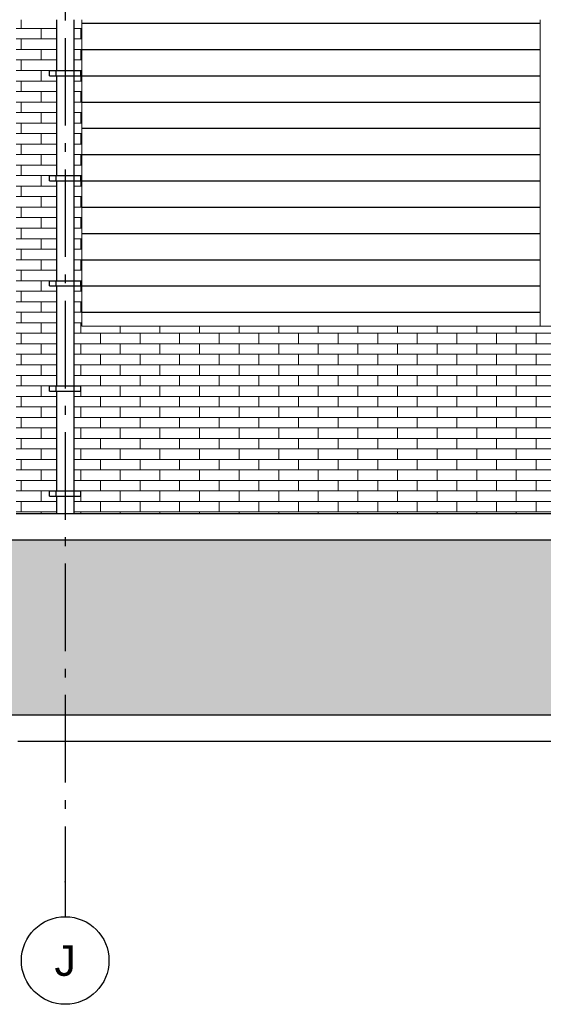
# Model space of a CAD drawing. Header units: millimetres. Extents: x -48769 to 5557, y 850 to 13065.
# Tile 43 of 56: x -15277 to -12286, y 850 to 6470. Entities that reach past the tile are written whole.
import ezdxf
from ezdxf.enums import TextEntityAlignment as Align

# ---------------------------------------------------------------- set-up
doc = ezdxf.new("R2010")
doc.units = ezdxf.units.MM
doc.header["$LTSCALE"] = 0.5
doc.header["$MEASUREMENT"] = 0
doc.linetypes.add('Akselinje', pattern=[1500, 1000, -200, 100, -200])
doc.linetypes.add('PLINE', pattern=[0])
for name, color, linetype in [('216- Direkte fundamentering', 7, 'Continuous'), ('232- Ikke-bærende yttervegger', 7, 'Continuous'), ('235- Utvendig kledning og overflate (Skravur)(Nye konstruksjoner)', 7, 'Continuous'), ('265- Gesimser_ takrenner og nedløp(Nye konstruksjoner)', 7, 'Continuous'), ('71-- Bearbeidet terreng', 7, 'Continuous'), ('71-- Bearbeidet terreng (Skravur)', 7, 'Continuous'), ('82-- Modullinjer', 7, 'Continuous')]:
    doc.layers.add(name, color=color, linetype=linetype)
doc.layers.add('235- Utvendig kledning og overflate', color=7, linetype='Continuous', lineweight=0)
doc.layers.add('235- Utvendig kledning og overflate(Nye konstruksjoner)', color=7, linetype='Continuous', lineweight=0)
doc.styles.add('GENERATED_STYLE_1', font='arial.ttf')

# ---------------------------------------------------------------- blocks, each defined once
blk = doc.blocks.new('*X21')
at = {"layer": '235- Utvendig kledning og overflate', "linetype": 'PLINE'}
for p, q in [((-15267.8, 6420), (-15267.8, 6470)), ((-15296.9, 6420), (-15154.7, 6420)), ((-15154.7, 6420), (-15066.9, 6420)), ((-15154.7, 6360), (-15154.7, 6420)), ((-15154.7, 6360), (-15154.7, 6420)), ((-15154.7, 6360), (-15296.9, 6360)), ((-15267.8, 6300), (-15267.8, 6360)), ((-15066.9, 6360), (-15154.7, 6360)), ((-15296.9, 6300), (-15154.7, 6300)), ((-15154.7, 6300), (-15066.9, 6300)), ((-15154.7, 6240), (-15154.7, 6300)), ((-15154.7, 6240), (-15154.7, 6300)), ((-15154.7, 6240), (-15296.9, 6240)), ((-15267.8, 6180), (-15267.8, 6240)), ((-15066.9, 6240), (-15154.7, 6240)), ((-15296.9, 6180), (-15154.7, 6180)), ((-15154.7, 6180), (-15106.9, 6180)), ((-15154.7, 6120), (-15154.7, 6180)), ((-15154.7, 6120), (-15154.7, 6180)), ((-15154.7, 6120), (-15296.9, 6120)), ((-15267.8, 6060), (-15267.8, 6120)), ((-15066.9, 6120), (-15154.7, 6120)), ((-15296.9, 6060), (-15154.7, 6060)), ((-15154.7, 6060), (-15066.9, 6060)), ((-15154.7, 6000), (-15154.7, 6060)), ((-15154.7, 6000), (-15154.7, 6060)), ((-15154.7, 6000), (-15296.9, 6000)), ((-15267.8, 5940), (-15267.8, 6000)), ((-15066.9, 6000), (-15154.7, 6000)), ((-15296.9, 5940), (-15154.7, 5940)), ((-15154.7, 5940), (-15066.9, 5940)), ((-15154.7, 5880), (-15154.7, 5940)), ((-15154.7, 5880), (-15154.7, 5940)), ((-15154.7, 5880), (-15296.9, 5880)), ((-15267.8, 5820), (-15267.8, 5880)), ((-15066.9, 5880), (-15154.7, 5880)), ((-15296.9, 5820), (-15154.7, 5820)), ((-15154.7, 5820), (-15066.9, 5820)), ((-15154.7, 5760), (-15154.7, 5820)), ((-15154.7, 5760), (-15154.7, 5820)), ((-15154.7, 5760), (-15296.9, 5760)), ((-15267.8, 5700), (-15267.8, 5760)), ((-15066.9, 5760), (-15154.7, 5760)), ((-15296.9, 5700), (-15154.7, 5700)), ((-15154.7, 5700), (-15066.9, 5700)), ((-15154.7, 5640), (-15154.7, 5700)), ((-15154.7, 5640), (-15154.7, 5700)), ((-15154.7, 5640), (-15296.9, 5640)), ((-15267.8, 5580), (-15267.8, 5640)), ((-15066.9, 5640), (-15154.7, 5640)), ((-15296.9, 5580), (-15154.7, 5580)), ((-15154.7, 5580), (-15106.9, 5580)), ((-15154.7, 5520), (-15154.7, 5580)), ((-15154.7, 5520), (-15154.7, 5580)), ((-15154.7, 5520), (-15296.9, 5520)), ((-15267.8, 5460), (-15267.8, 5520)), ((-15066.9, 5520), (-15154.7, 5520)), ((-15296.9, 5460), (-15154.7, 5460)), ((-15154.7, 5460), (-15066.9, 5460)), ((-15154.7, 5400), (-15154.7, 5460)), ((-15154.7, 5400), (-15154.7, 5460)), ((-15154.7, 5400), (-15296.9, 5400)), ((-15267.8, 5340), (-15267.8, 5400)), ((-15066.9, 5400), (-15154.7, 5400)), ((-15296.9, 5340), (-15154.7, 5340)), ((-15154.7, 5340), (-15066.9, 5340)), ((-15154.7, 5280), (-15154.7, 5340)), ((-15154.7, 5280), (-15154.7, 5340)), ((-15154.7, 5280), (-15296.9, 5280)), ((-15267.8, 5220), (-15267.8, 5280)), ((-15066.9, 5280), (-15154.7, 5280)), ((-15296.9, 5220), (-15154.7, 5220)), ((-15154.7, 5220), (-15066.9, 5220)), ((-15154.7, 5160), (-15154.7, 5220)), ((-15154.7, 5160), (-15154.7, 5220)), ((-15154.7, 5160), (-15296.9, 5160)), ((-15267.8, 5100), (-15267.8, 5160)), ((-15066.9, 5160), (-15154.7, 5160)), ((-15296.9, 5100), (-15154.7, 5100)), ((-15154.7, 5100), (-15066.9, 5100)), ((-15154.7, 5040), (-15154.7, 5100)), ((-15154.7, 5040), (-15154.7, 5100)), ((-15154.7, 5040), (-15296.9, 5040)), ((-15267.8, 4980), (-15267.8, 5040)), ((-15066.9, 5040), (-15154.7, 5040)), ((-15296.9, 4980), (-15154.7, 4980)), ((-15154.7, 4980), (-15106.9, 4980)), ((-15154.7, 4920), (-15154.7, 4980)), ((-15154.7, 4920), (-15154.7, 4980)), ((-15154.7, 4920), (-15296.9, 4920)), ((-15267.8, 4860), (-15267.8, 4920)), ((-15066.9, 4920), (-15154.7, 4920)), ((-15296.9, 4860), (-15154.7, 4860)), ((-15154.7, 4860), (-15066.9, 4860)), ((-15154.7, 4800), (-15154.7, 4860)), ((-15154.7, 4800), (-15154.7, 4860)), ((-15154.7, 4800), (-15296.9, 4800)), ((-15267.8, 4740), (-15267.8, 4800)), ((-15066.9, 4800), (-15154.7, 4800)), ((-15296.9, 4740), (-15154.7, 4740)), ((-15154.7, 4740), (-15066.9, 4740)), ((-15154.7, 4680), (-15154.7, 4740)), ((-15154.7, 4680), (-15154.7, 4740)), ((-15154.7, 4680), (-15296.9, 4680)), ((-15267.8, 4620), (-15267.8, 4680)), ((-15066.9, 4680), (-15154.7, 4680)), ((-15296.9, 4620), (-15154.7, 4620)), ((-15154.7, 4620), (-15066.9, 4620)), ((-15154.7, 4560), (-15154.7, 4620)), ((-15154.7, 4560), (-15154.7, 4620)), ((-15154.7, 4560), (-15296.9, 4560)), ((-15267.8, 4500), (-15267.8, 4560)), ((-15066.9, 4560), (-15154.7, 4560)), ((-15296.9, 4500), (-15154.7, 4500)), ((-15154.7, 4500), (-15066.9, 4500)), ((-15154.7, 4440), (-15154.7, 4500)), ((-15154.7, 4440), (-15154.7, 4500)), ((-15154.7, 4440), (-15296.9, 4440)), ((-15267.8, 4380), (-15267.8, 4440)), ((-15066.9, 4440), (-15154.7, 4440)), ((-15296.9, 4380), (-15154.7, 4380)), ((-15154.7, 4380), (-15106.9, 4380)), ((-15154.7, 4320), (-15154.7, 4380)), ((-15154.7, 4320), (-15154.7, 4380)), ((-15154.7, 4320), (-15296.9, 4320)), ((-15267.8, 4260), (-15267.8, 4320)), ((-15066.9, 4320), (-15154.7, 4320)), ((-15296.9, 4260), (-15154.7, 4260)), ((-15154.7, 4260), (-15066.9, 4260)), ((-15154.7, 4200), (-15154.7, 4260)), ((-15154.7, 4200), (-15154.7, 4260)), ((-15154.7, 4200), (-15296.9, 4200)), ((-15267.8, 4140), (-15267.8, 4200)), ((-15066.9, 4200), (-15154.7, 4200)), ((-15296.9, 4140), (-15154.7, 4140)), ((-15154.7, 4140), (-15066.9, 4140)), ((-15154.7, 4080), (-15154.7, 4140)), ((-15154.7, 4080), (-15154.7, 4140)), ((-15154.7, 4080), (-15296.9, 4080)), ((-15267.8, 4020), (-15267.8, 4080)), ((-15066.9, 4080), (-15154.7, 4080)), ((-15296.9, 4020), (-15154.7, 4020)), ((-15154.7, 4020), (-15066.9, 4020)), ((-15154.7, 3960), (-15154.7, 4020)), ((-15154.7, 3960), (-15154.7, 4020)), ((-15154.7, 3960), (-15296.9, 3960)), ((-15267.8, 3900), (-15267.8, 3960)), ((-15066.9, 3960), (-15154.7, 3960)), ((-15296.9, 3900), (-15154.7, 3900)), ((-15154.7, 3900), (-15066.9, 3900)), ((-15154.7, 3840), (-15154.7, 3900)), ((-15154.7, 3840), (-15154.7, 3900)), ((-15154.7, 3840), (-15296.9, 3840)), ((-15267.8, 3780), (-15267.8, 3840)), ((-15066.9, 3840), (-15154.7, 3840)), ((-15296.9, 3780), (-15154.7, 3780)), ((-15154.7, 3780), (-15106.9, 3780)), ((-15154.7, 3720), (-15154.7, 3780)), ((-15154.7, 3720), (-15154.7, 3780)), ((-15154.7, 3720), (-15296.9, 3720)), ((-15267.8, 3660), (-15267.8, 3720)), ((-15066.9, 3720), (-15154.7, 3720)), ((-15296.9, 3660), (-15154.7, 3660)), ((-15154.7, 3660), (-15066.9, 3660)), ((-15154.7, 3650), (-15154.7, 3660)), ((-15154.7, 3650), (-15154.7, 3660))]:
    blk.add_line(p, q, dxfattribs=at)
blk = doc.blocks.new('*X22')
at = {"layer": '235- Utvendig kledning og overflate', "linetype": 'PLINE'}
for p, q in [((-14966.9, 6420), (-14928.5, 6420)), ((-14928.5, 6420), (-14921.9, 6420)), ((-14928.5, 6360), (-14928.5, 6420)), ((-14928.5, 6360), (-14928.5, 6420)), ((-14928.5, 6360), (-14966.9, 6360)), ((-14921.9, 6360), (-14928.5, 6360)), ((-14966.9, 6300), (-14928.5, 6300)), ((-14928.5, 6300), (-14921.9, 6300)), ((-14928.5, 6240), (-14928.5, 6300)), ((-14928.5, 6240), (-14928.5, 6300)), ((-14928.5, 6240), (-14966.9, 6240)), ((-14921.9, 6240), (-14928.5, 6240)), ((-14928.5, 6120), (-14928.5, 6150)), ((-14928.5, 6120), (-14928.5, 6150)), ((-14926.9, 6180), (-14921.9, 6180)), ((-14928.5, 6120), (-14966.9, 6120)), ((-14921.9, 6120), (-14928.5, 6120)), ((-14966.9, 6060), (-14928.5, 6060)), ((-14928.5, 6060), (-14921.9, 6060)), ((-14928.5, 6000), (-14928.5, 6060)), ((-14928.5, 6000), (-14928.5, 6060)), ((-14928.5, 6000), (-14966.9, 6000)), ((-14921.9, 6000), (-14928.5, 6000)), ((-14966.9, 5940), (-14928.5, 5940)), ((-14928.5, 5940), (-14921.9, 5940)), ((-14928.5, 5880), (-14928.5, 5940)), ((-14928.5, 5880), (-14928.5, 5940)), ((-14928.5, 5880), (-14966.9, 5880)), ((-14921.9, 5880), (-14928.5, 5880)), ((-14966.9, 5820), (-14928.5, 5820)), ((-14928.5, 5820), (-14921.9, 5820)), ((-14928.5, 5760), (-14928.5, 5820)), ((-14928.5, 5760), (-14928.5, 5820)), ((-14928.5, 5760), (-14966.9, 5760)), ((-14921.9, 5760), (-14928.5, 5760)), ((-14966.9, 5700), (-14928.5, 5700)), ((-14928.5, 5700), (-14921.9, 5700)), ((-14928.5, 5640), (-14928.5, 5700)), ((-14928.5, 5640), (-14928.5, 5700)), ((-14928.5, 5640), (-14966.9, 5640)), ((-14921.9, 5640), (-14928.5, 5640)), ((-14926.9, 5580), (-14921.9, 5580)), ((-14928.5, 5520), (-14966.9, 5520)), ((-14928.5, 5520), (-14928.5, 5550)), ((-14928.5, 5520), (-14928.5, 5550)), ((-14921.9, 5520), (-14928.5, 5520)), ((-14966.9, 5460), (-14928.5, 5460)), ((-14928.5, 5460), (-14921.9, 5460)), ((-14928.5, 5400), (-14928.5, 5460)), ((-14928.5, 5400), (-14928.5, 5460)), ((-14928.5, 5400), (-14966.9, 5400)), ((-14921.9, 5400), (-14928.5, 5400)), ((-14966.9, 5340), (-14928.5, 5340)), ((-14928.5, 5340), (-14921.9, 5340)), ((-14928.5, 5280), (-14928.5, 5340)), ((-14928.5, 5280), (-14928.5, 5340)), ((-14928.5, 5280), (-14966.9, 5280)), ((-14921.9, 5280), (-14928.5, 5280)), ((-14966.9, 5220), (-14928.5, 5220)), ((-14928.5, 5220), (-14921.9, 5220)), ((-14928.5, 5160), (-14928.5, 5220)), ((-14928.5, 5160), (-14928.5, 5220)), ((-14928.5, 5160), (-14966.9, 5160)), ((-14921.9, 5160), (-14928.5, 5160)), ((-14966.9, 5100), (-14928.5, 5100)), ((-14928.5, 5100), (-14921.9, 5100)), ((-14928.5, 5040), (-14928.5, 5100)), ((-14928.5, 5040), (-14928.5, 5100)), ((-14928.5, 5040), (-14966.9, 5040)), ((-14921.9, 5040), (-14928.5, 5040)), ((-14928.5, 4920), (-14928.5, 4950)), ((-14928.5, 4920), (-14928.5, 4950)), ((-14926.9, 4980), (-14921.9, 4980)), ((-14928.5, 4920), (-14966.9, 4920)), ((-14921.9, 4920), (-14928.5, 4920)), ((-14966.9, 4860), (-14928.5, 4860)), ((-14928.5, 4860), (-14921.9, 4860)), ((-14928.5, 4800), (-14928.5, 4860)), ((-14928.5, 4800), (-14928.5, 4860)), ((-14928.5, 4800), (-14966.9, 4800)), ((-14921.9, 4800), (-14928.5, 4800)), ((-14966.9, 4740), (-14928.5, 4740)), ((-14928.5, 4740), (-14921.9, 4740)), ((-14928.5, 4680), (-14928.5, 4740)), ((-14928.5, 4680), (-14928.5, 4740)), ((-14928.5, 4680), (-14966.9, 4680)), ((-14921.9, 4680), (-14928.5, 4680)), ((-14966.9, 4620), (-14928.5, 4620)), ((-14928.5, 4620), (-14921.9, 4620)), ((-14928.5, 4560), (-14928.5, 4620)), ((-14928.5, 4560), (-14928.5, 4620)), ((-14928.5, 4560), (-14966.9, 4560)), ((-14921.9, 4560), (-14928.5, 4560)), ((-14966.9, 4500), (-14928.5, 4500)), ((-14928.5, 4500), (-14921.9, 4500)), ((-14928.5, 4440), (-14928.5, 4500)), ((-14928.5, 4440), (-14928.5, 4500)), ((-14928.5, 4440), (-14966.9, 4440)), ((-14921.9, 4440), (-14928.5, 4440)), ((-14928.5, 4320), (-14928.5, 4350)), ((-14928.5, 4320), (-14928.5, 4350)), ((-14926.9, 4380), (-14921.9, 4380)), ((-14928.5, 4320), (-14966.9, 4320)), ((-14921.9, 4320), (-14928.5, 4320)), ((-14966.9, 4260), (-14928.5, 4260)), ((-14928.5, 4260), (-14921.9, 4260)), ((-14928.5, 4200), (-14928.5, 4260)), ((-14928.5, 4200), (-14928.5, 4260)), ((-14928.5, 4200), (-14966.9, 4200)), ((-14921.9, 4200), (-14928.5, 4200)), ((-14966.9, 4140), (-14928.5, 4140)), ((-14928.5, 4140), (-14921.9, 4140)), ((-14928.5, 4080), (-14928.5, 4140)), ((-14928.5, 4080), (-14928.5, 4140)), ((-14928.5, 4080), (-14966.9, 4080)), ((-14921.9, 4080), (-14928.5, 4080)), ((-14966.9, 4020), (-14928.5, 4020)), ((-14928.5, 4020), (-14921.9, 4020)), ((-14928.5, 3960), (-14928.5, 4020)), ((-14928.5, 3960), (-14928.5, 4020)), ((-14928.5, 3960), (-14966.9, 3960)), ((-14921.9, 3960), (-14928.5, 3960)), ((-14966.9, 3900), (-14928.5, 3900)), ((-14928.5, 3900), (-14921.9, 3900)), ((-14928.5, 3840), (-14928.5, 3900)), ((-14928.5, 3840), (-14928.5, 3900)), ((-14928.5, 3840), (-14966.9, 3840)), ((-14921.9, 3840), (-14928.5, 3840)), ((-14926.9, 3780), (-14921.9, 3780)), ((-14928.5, 3720), (-14966.9, 3720)), ((-14928.5, 3720), (-14928.5, 3750)), ((-14928.5, 3720), (-14928.5, 3750)), ((-14921.9, 3720), (-14928.5, 3720)), ((-14966.9, 3660), (-14928.5, 3660)), ((-14928.5, 3660), (-14921.9, 3660)), ((-14928.5, 3650), (-14928.5, 3660)), ((-14928.5, 3650), (-14928.5, 3660))]:
    blk.add_line(p, q, dxfattribs=at)
blk = doc.blocks.new('*X23')
at = {"layer": '235- Utvendig kledning og overflate', "linetype": 'PLINE'}
for p, q in [((-14702.3, 4680), (-14921.9, 4680)), ((-14815.4, 4620), (-14815.4, 4680)), ((-14702.3, 4680), (-14702.3, 4720)), ((-14702.3, 4680), (-14702.3, 4720)), ((-14476.2, 4680), (-14702.3, 4680)), ((-14589.3, 4620), (-14589.3, 4680)), ((-14476.2, 4680), (-14476.2, 4720)), ((-14476.2, 4680), (-14476.2, 4720)), ((-14250, 4680), (-14476.2, 4680)), ((-14363.1, 4620), (-14363.1, 4680)), ((-14250, 4680), (-14250, 4720)), ((-14250, 4680), (-14250, 4720)), ((-14023.8, 4680), (-14250, 4680)), ((-14136.9, 4620), (-14136.9, 4680)), ((-14023.8, 4680), (-14023.8, 4720)), ((-14023.8, 4680), (-14023.8, 4720)), ((-13797.6, 4680), (-14023.8, 4680)), ((-13910.7, 4620), (-13910.7, 4680)), ((-13797.6, 4680), (-13797.6, 4720)), ((-13797.6, 4680), (-13797.6, 4720)), ((-13571.4, 4680), (-13797.6, 4680)), ((-13684.5, 4620), (-13684.5, 4680)), ((-13571.4, 4680), (-13571.4, 4720)), ((-13571.4, 4680), (-13571.4, 4720)), ((-13345.2, 4680), (-13571.4, 4680)), ((-13458.3, 4620), (-13458.3, 4680)), ((-13345.2, 4680), (-13345.2, 4720)), ((-13345.2, 4680), (-13345.2, 4720)), ((-13119, 4680), (-13345.2, 4680)), ((-13232.1, 4620), (-13232.1, 4680)), ((-13119, 4680), (-13119, 4720)), ((-13119, 4680), (-13119, 4720)), ((-12892.8, 4680), (-13119, 4680)), ((-13005.9, 4620), (-13005.9, 4680)), ((-12892.8, 4680), (-12892.8, 4720)), ((-12892.8, 4680), (-12892.8, 4720)), ((-12666.6, 4680), (-12892.8, 4680)), ((-12779.7, 4620), (-12779.7, 4680)), ((-12666.6, 4680), (-12666.6, 4720)), ((-12666.6, 4680), (-12666.6, 4720)), ((-12440.4, 4680), (-12666.6, 4680)), ((-12553.5, 4620), (-12553.5, 4680)), ((-12440.4, 4680), (-12440.4, 4720)), ((-12440.4, 4680), (-12440.4, 4720)), ((-12214.3, 4680), (-12440.4, 4680)), ((-12327.4, 4620), (-12327.4, 4680)), ((-14921.9, 4620), (-14702.3, 4620)), ((-14702.3, 4620), (-14476.2, 4620)), ((-14702.3, 4560), (-14702.3, 4620)), ((-14702.3, 4560), (-14702.3, 4620)), ((-14476.2, 4620), (-14250, 4620)), ((-14476.2, 4560), (-14476.2, 4620)), ((-14476.2, 4560), (-14476.2, 4620)), ((-14250, 4620), (-14023.8, 4620)), ((-14250, 4560), (-14250, 4620)), ((-14250, 4560), (-14250, 4620)), ((-14023.8, 4620), (-13797.6, 4620)), ((-14023.8, 4560), (-14023.8, 4620)), ((-14023.8, 4560), (-14023.8, 4620)), ((-13797.6, 4620), (-13571.4, 4620)), ((-13797.6, 4560), (-13797.6, 4620)), ((-13797.6, 4560), (-13797.6, 4620)), ((-13571.4, 4620), (-13345.2, 4620)), ((-13571.4, 4560), (-13571.4, 4620)), ((-13571.4, 4560), (-13571.4, 4620)), ((-13345.2, 4620), (-13119, 4620)), ((-13345.2, 4560), (-13345.2, 4620)), ((-13345.2, 4560), (-13345.2, 4620)), ((-13119, 4620), (-12892.8, 4620)), ((-13119, 4560), (-13119, 4620)), ((-13119, 4560), (-13119, 4620)), ((-12892.8, 4620), (-12666.6, 4620)), ((-12892.8, 4560), (-12892.8, 4620)), ((-12892.8, 4560), (-12892.8, 4620)), ((-12666.6, 4620), (-12440.4, 4620)), ((-12666.6, 4560), (-12666.6, 4620)), ((-12666.6, 4560), (-12666.6, 4620)), ((-12440.4, 4620), (-12214.3, 4620)), ((-12440.4, 4560), (-12440.4, 4620)), ((-12440.4, 4560), (-12440.4, 4620)), ((-14702.3, 4560), (-14921.9, 4560)), ((-14815.4, 4500), (-14815.4, 4560)), ((-14476.2, 4560), (-14702.3, 4560)), ((-14589.3, 4500), (-14589.3, 4560)), ((-14250, 4560), (-14476.2, 4560)), ((-14363.1, 4500), (-14363.1, 4560)), ((-14023.8, 4560), (-14250, 4560)), ((-14136.9, 4500), (-14136.9, 4560)), ((-13797.6, 4560), (-14023.8, 4560)), ((-13910.7, 4500), (-13910.7, 4560)), ((-13571.4, 4560), (-13797.6, 4560)), ((-13684.5, 4500), (-13684.5, 4560)), ((-13345.2, 4560), (-13571.4, 4560)), ((-13458.3, 4500), (-13458.3, 4560)), ((-13119, 4560), (-13345.2, 4560)), ((-13232.1, 4500), (-13232.1, 4560)), ((-12892.8, 4560), (-13119, 4560)), ((-13005.9, 4500), (-13005.9, 4560)), ((-12666.6, 4560), (-12892.8, 4560)), ((-12779.7, 4500), (-12779.7, 4560)), ((-12440.4, 4560), (-12666.6, 4560)), ((-12553.5, 4500), (-12553.5, 4560)), ((-12214.3, 4560), (-12440.4, 4560)), ((-12327.4, 4500), (-12327.4, 4560)), ((-14921.9, 4500), (-14702.3, 4500)), ((-14702.3, 4500), (-14476.2, 4500)), ((-14702.3, 4440), (-14702.3, 4500)), ((-14702.3, 4440), (-14702.3, 4500)), ((-14476.2, 4500), (-14250, 4500)), ((-14476.2, 4440), (-14476.2, 4500)), ((-14476.2, 4440), (-14476.2, 4500)), ((-14250, 4500), (-14023.8, 4500)), ((-14250, 4440), (-14250, 4500)), ((-14250, 4440), (-14250, 4500)), ((-14023.8, 4500), (-13797.6, 4500)), ((-14023.8, 4440), (-14023.8, 4500)), ((-14023.8, 4440), (-14023.8, 4500)), ((-13797.6, 4500), (-13571.4, 4500)), ((-13797.6, 4440), (-13797.6, 4500)), ((-13797.6, 4440), (-13797.6, 4500)), ((-13571.4, 4500), (-13345.2, 4500)), ((-13571.4, 4440), (-13571.4, 4500)), ((-13571.4, 4440), (-13571.4, 4500)), ((-13345.2, 4500), (-13119, 4500)), ((-13345.2, 4440), (-13345.2, 4500)), ((-13345.2, 4440), (-13345.2, 4500)), ((-13119, 4500), (-12892.8, 4500)), ((-13119, 4440), (-13119, 4500)), ((-13119, 4440), (-13119, 4500)), ((-12892.8, 4500), (-12666.6, 4500)), ((-12892.8, 4440), (-12892.8, 4500)), ((-12892.8, 4440), (-12892.8, 4500)), ((-12666.6, 4500), (-12440.4, 4500)), ((-12666.6, 4440), (-12666.6, 4500)), ((-12666.6, 4440), (-12666.6, 4500)), ((-12440.4, 4500), (-12214.3, 4500)), ((-12440.4, 4440), (-12440.4, 4500)), ((-12440.4, 4440), (-12440.4, 4500)), ((-14702.3, 4440), (-14921.9, 4440)), ((-14815.4, 4380), (-14815.4, 4440)), ((-14476.2, 4440), (-14702.3, 4440)), ((-14589.3, 4380), (-14589.3, 4440)), ((-14250, 4440), (-14476.2, 4440)), ((-14363.1, 4380), (-14363.1, 4440)), ((-14023.8, 4440), (-14250, 4440)), ((-14136.9, 4380), (-14136.9, 4440)), ((-13797.6, 4440), (-14023.8, 4440)), ((-13910.7, 4380), (-13910.7, 4440)), ((-13571.4, 4440), (-13797.6, 4440)), ((-13684.5, 4380), (-13684.5, 4440)), ((-13345.2, 4440), (-13571.4, 4440)), ((-13458.3, 4380), (-13458.3, 4440)), ((-13119, 4440), (-13345.2, 4440)), ((-13232.1, 4380), (-13232.1, 4440)), ((-12892.8, 4440), (-13119, 4440)), ((-13005.9, 4380), (-13005.9, 4440)), ((-12666.6, 4440), (-12892.8, 4440)), ((-12779.7, 4380), (-12779.7, 4440)), ((-12440.4, 4440), (-12666.6, 4440)), ((-12553.5, 4380), (-12553.5, 4440)), ((-12214.3, 4440), (-12440.4, 4440)), ((-12327.4, 4380), (-12327.4, 4440)), ((-14921.9, 4380), (-14702.3, 4380)), ((-14702.3, 4380), (-14476.2, 4380)), ((-14702.3, 4320), (-14702.3, 4380)), ((-14702.3, 4320), (-14702.3, 4380)), ((-14476.2, 4380), (-14250, 4380)), ((-14476.2, 4320), (-14476.2, 4380)), ((-14476.2, 4320), (-14476.2, 4380)), ((-14250, 4380), (-14023.8, 4380)), ((-14250, 4320), (-14250, 4380)), ((-14250, 4320), (-14250, 4380)), ((-14023.8, 4380), (-13797.6, 4380)), ((-14023.8, 4320), (-14023.8, 4380)), ((-14023.8, 4320), (-14023.8, 4380)), ((-13797.6, 4380), (-13571.4, 4380)), ((-13797.6, 4320), (-13797.6, 4380)), ((-13797.6, 4320), (-13797.6, 4380)), ((-13571.4, 4380), (-13345.2, 4380)), ((-13571.4, 4320), (-13571.4, 4380)), ((-13571.4, 4320), (-13571.4, 4380)), ((-13345.2, 4380), (-13119, 4380)), ((-13345.2, 4320), (-13345.2, 4380)), ((-13345.2, 4320), (-13345.2, 4380)), ((-13119, 4380), (-12892.8, 4380)), ((-13119, 4320), (-13119, 4380)), ((-13119, 4320), (-13119, 4380)), ((-12892.8, 4380), (-12666.6, 4380)), ((-12892.8, 4320), (-12892.8, 4380)), ((-12892.8, 4320), (-12892.8, 4380)), ((-12666.6, 4380), (-12440.4, 4380)), ((-12666.6, 4320), (-12666.6, 4380)), ((-12666.6, 4320), (-12666.6, 4380)), ((-12440.4, 4380), (-12214.3, 4380)), ((-12440.4, 4320), (-12440.4, 4380)), ((-12440.4, 4320), (-12440.4, 4380)), ((-14702.3, 4320), (-14921.9, 4320)), ((-14815.4, 4260), (-14815.4, 4320)), ((-14476.2, 4320), (-14702.3, 4320)), ((-14589.3, 4260), (-14589.3, 4320)), ((-14250, 4320), (-14476.2, 4320)), ((-14363.1, 4260), (-14363.1, 4320)), ((-14023.8, 4320), (-14250, 4320)), ((-14136.9, 4260), (-14136.9, 4320)), ((-13797.6, 4320), (-14023.8, 4320)), ((-13910.7, 4260), (-13910.7, 4320)), ((-13571.4, 4320), (-13797.6, 4320)), ((-13684.5, 4260), (-13684.5, 4320)), ((-13345.2, 4320), (-13571.4, 4320)), ((-13458.3, 4260), (-13458.3, 4320)), ((-13119, 4320), (-13345.2, 4320)), ((-13232.1, 4260), (-13232.1, 4320)), ((-12892.8, 4320), (-13119, 4320)), ((-13005.9, 4260), (-13005.9, 4320)), ((-12666.6, 4320), (-12892.8, 4320)), ((-12779.7, 4260), (-12779.7, 4320)), ((-12440.4, 4320), (-12666.6, 4320)), ((-12553.5, 4260), (-12553.5, 4320)), ((-12214.3, 4320), (-12440.4, 4320)), ((-12327.4, 4260), (-12327.4, 4320)), ((-14921.9, 4260), (-14702.3, 4260)), ((-14702.3, 4260), (-14476.2, 4260)), ((-14702.3, 4200), (-14702.3, 4260)), ((-14702.3, 4200), (-14702.3, 4260)), ((-14476.2, 4260), (-14250, 4260)), ((-14476.2, 4200), (-14476.2, 4260)), ((-14476.2, 4200), (-14476.2, 4260)), ((-14250, 4260), (-14023.8, 4260)), ((-14250, 4200), (-14250, 4260)), ((-14250, 4200), (-14250, 4260)), ((-14023.8, 4260), (-13797.6, 4260)), ((-14023.8, 4200), (-14023.8, 4260)), ((-14023.8, 4200), (-14023.8, 4260)), ((-13797.6, 4260), (-13571.4, 4260)), ((-13797.6, 4200), (-13797.6, 4260)), ((-13797.6, 4200), (-13797.6, 4260)), ((-13571.4, 4260), (-13345.2, 4260)), ((-13571.4, 4200), (-13571.4, 4260)), ((-13571.4, 4200), (-13571.4, 4260)), ((-13345.2, 4260), (-13119, 4260)), ((-13345.2, 4200), (-13345.2, 4260)), ((-13345.2, 4200), (-13345.2, 4260)), ((-13119, 4260), (-12892.8, 4260)), ((-13119, 4200), (-13119, 4260)), ((-13119, 4200), (-13119, 4260)), ((-12892.8, 4260), (-12666.6, 4260)), ((-12892.8, 4200), (-12892.8, 4260)), ((-12892.8, 4200), (-12892.8, 4260)), ((-12666.6, 4260), (-12440.4, 4260)), ((-12666.6, 4200), (-12666.6, 4260)), ((-12666.6, 4200), (-12666.6, 4260)), ((-12440.4, 4260), (-12214.3, 4260)), ((-12440.4, 4200), (-12440.4, 4260)), ((-12440.4, 4200), (-12440.4, 4260)), ((-14702.3, 4200), (-14921.9, 4200)), ((-14815.4, 4140), (-14815.4, 4200)), ((-14476.2, 4200), (-14702.3, 4200)), ((-14589.3, 4140), (-14589.3, 4200)), ((-14250, 4200), (-14476.2, 4200)), ((-14363.1, 4140), (-14363.1, 4200)), ((-14023.8, 4200), (-14250, 4200)), ((-14136.9, 4140), (-14136.9, 4200)), ((-13797.6, 4200), (-14023.8, 4200)), ((-13910.7, 4140), (-13910.7, 4200)), ((-13571.4, 4200), (-13797.6, 4200)), ((-13684.5, 4140), (-13684.5, 4200)), ((-13345.2, 4200), (-13571.4, 4200)), ((-13458.3, 4140), (-13458.3, 4200)), ((-13119, 4200), (-13345.2, 4200)), ((-13232.1, 4140), (-13232.1, 4200)), ((-12892.8, 4200), (-13119, 4200)), ((-13005.9, 4140), (-13005.9, 4200)), ((-12666.6, 4200), (-12892.8, 4200)), ((-12779.7, 4140), (-12779.7, 4200)), ((-12440.4, 4200), (-12666.6, 4200)), ((-12553.5, 4140), (-12553.5, 4200)), ((-12214.3, 4200), (-12440.4, 4200)), ((-12327.4, 4140), (-12327.4, 4200)), ((-14921.9, 4140), (-14702.3, 4140)), ((-14702.3, 4140), (-14476.2, 4140)), ((-14702.3, 4080), (-14702.3, 4140)), ((-14702.3, 4080), (-14702.3, 4140)), ((-14476.2, 4140), (-14250, 4140)), ((-14476.2, 4080), (-14476.2, 4140)), ((-14476.2, 4080), (-14476.2, 4140)), ((-14250, 4140), (-14023.8, 4140)), ((-14250, 4080), (-14250, 4140)), ((-14250, 4080), (-14250, 4140)), ((-14023.8, 4140), (-13797.6, 4140)), ((-14023.8, 4080), (-14023.8, 4140)), ((-14023.8, 4080), (-14023.8, 4140)), ((-13797.6, 4140), (-13571.4, 4140)), ((-13797.6, 4080), (-13797.6, 4140)), ((-13797.6, 4080), (-13797.6, 4140)), ((-13571.4, 4140), (-13345.2, 4140)), ((-13571.4, 4080), (-13571.4, 4140)), ((-13571.4, 4080), (-13571.4, 4140)), ((-13345.2, 4140), (-13119, 4140)), ((-13345.2, 4080), (-13345.2, 4140)), ((-13345.2, 4080), (-13345.2, 4140)), ((-13119, 4140), (-12892.8, 4140)), ((-13119, 4080), (-13119, 4140)), ((-13119, 4080), (-13119, 4140)), ((-12892.8, 4140), (-12666.6, 4140)), ((-12892.8, 4080), (-12892.8, 4140)), ((-12892.8, 4080), (-12892.8, 4140)), ((-12666.6, 4140), (-12440.4, 4140)), ((-12666.6, 4080), (-12666.6, 4140)), ((-12666.6, 4080), (-12666.6, 4140)), ((-12440.4, 4140), (-12214.3, 4140)), ((-12440.4, 4080), (-12440.4, 4140)), ((-12440.4, 4080), (-12440.4, 4140)), ((-14702.3, 4080), (-14921.9, 4080)), ((-14815.4, 4020), (-14815.4, 4080)), ((-14476.2, 4080), (-14702.3, 4080)), ((-14589.3, 4020), (-14589.3, 4080)), ((-14250, 4080), (-14476.2, 4080)), ((-14363.1, 4020), (-14363.1, 4080)), ((-14023.8, 4080), (-14250, 4080)), ((-14136.9, 4020), (-14136.9, 4080)), ((-13797.6, 4080), (-14023.8, 4080)), ((-13910.7, 4020), (-13910.7, 4080)), ((-13571.4, 4080), (-13797.6, 4080)), ((-13684.5, 4020), (-13684.5, 4080)), ((-13345.2, 4080), (-13571.4, 4080)), ((-13458.3, 4020), (-13458.3, 4080)), ((-13119, 4080), (-13345.2, 4080)), ((-13232.1, 4020), (-13232.1, 4080)), ((-12892.8, 4080), (-13119, 4080)), ((-13005.9, 4020), (-13005.9, 4080)), ((-12666.6, 4080), (-12892.8, 4080)), ((-12779.7, 4020), (-12779.7, 4080)), ((-12440.4, 4080), (-12666.6, 4080)), ((-12553.5, 4020), (-12553.5, 4080)), ((-12214.3, 4080), (-12440.4, 4080)), ((-12327.4, 4020), (-12327.4, 4080)), ((-14921.9, 4020), (-14702.3, 4020)), ((-14702.3, 4020), (-14476.2, 4020)), ((-14702.3, 3960), (-14702.3, 4020)), ((-14702.3, 3960), (-14702.3, 4020)), ((-14476.2, 4020), (-14250, 4020)), ((-14476.2, 3960), (-14476.2, 4020)), ((-14476.2, 3960), (-14476.2, 4020)), ((-14250, 4020), (-14023.8, 4020)), ((-14250, 3960), (-14250, 4020)), ((-14250, 3960), (-14250, 4020)), ((-14023.8, 4020), (-13797.6, 4020)), ((-14023.8, 3960), (-14023.8, 4020)), ((-14023.8, 3960), (-14023.8, 4020)), ((-13797.6, 4020), (-13571.4, 4020)), ((-13797.6, 3960), (-13797.6, 4020)), ((-13797.6, 3960), (-13797.6, 4020)), ((-13571.4, 4020), (-13345.2, 4020)), ((-13571.4, 3960), (-13571.4, 4020)), ((-13571.4, 3960), (-13571.4, 4020)), ((-13345.2, 4020), (-13119, 4020)), ((-13345.2, 3960), (-13345.2, 4020)), ((-13345.2, 3960), (-13345.2, 4020)), ((-13119, 4020), (-12892.8, 4020)), ((-13119, 3960), (-13119, 4020)), ((-13119, 3960), (-13119, 4020)), ((-12892.8, 4020), (-12666.6, 4020)), ((-12892.8, 3960), (-12892.8, 4020)), ((-12892.8, 3960), (-12892.8, 4020)), ((-12666.6, 4020), (-12440.4, 4020)), ((-12666.6, 3960), (-12666.6, 4020)), ((-12666.6, 3960), (-12666.6, 4020)), ((-12440.4, 4020), (-12214.3, 4020)), ((-12440.4, 3960), (-12440.4, 4020)), ((-12440.4, 3960), (-12440.4, 4020)), ((-14702.3, 3960), (-14921.9, 3960)), ((-14815.4, 3900), (-14815.4, 3960)), ((-14476.2, 3960), (-14702.3, 3960)), ((-14589.3, 3900), (-14589.3, 3960)), ((-14250, 3960), (-14476.2, 3960)), ((-14363.1, 3900), (-14363.1, 3960)), ((-14023.8, 3960), (-14250, 3960)), ((-14136.9, 3900), (-14136.9, 3960)), ((-13797.6, 3960), (-14023.8, 3960)), ((-13910.7, 3900), (-13910.7, 3960)), ((-13571.4, 3960), (-13797.6, 3960)), ((-13684.5, 3900), (-13684.5, 3960)), ((-13345.2, 3960), (-13571.4, 3960)), ((-13458.3, 3900), (-13458.3, 3960)), ((-13119, 3960), (-13345.2, 3960)), ((-13232.1, 3900), (-13232.1, 3960)), ((-12892.8, 3960), (-13119, 3960)), ((-13005.9, 3900), (-13005.9, 3960)), ((-12666.6, 3960), (-12892.8, 3960)), ((-12779.7, 3900), (-12779.7, 3960)), ((-12440.4, 3960), (-12666.6, 3960)), ((-12553.5, 3900), (-12553.5, 3960)), ((-12214.3, 3960), (-12440.4, 3960)), ((-12327.4, 3900), (-12327.4, 3960)), ((-14921.9, 3900), (-14702.3, 3900)), ((-14702.3, 3900), (-14476.2, 3900)), ((-14702.3, 3840), (-14702.3, 3900)), ((-14702.3, 3840), (-14702.3, 3900)), ((-14476.2, 3900), (-14250, 3900)), ((-14476.2, 3840), (-14476.2, 3900)), ((-14476.2, 3840), (-14476.2, 3900)), ((-14250, 3900), (-14023.8, 3900)), ((-14250, 3840), (-14250, 3900)), ((-14250, 3840), (-14250, 3900)), ((-14023.8, 3900), (-13797.6, 3900)), ((-14023.8, 3840), (-14023.8, 3900)), ((-14023.8, 3840), (-14023.8, 3900)), ((-13797.6, 3900), (-13571.4, 3900)), ((-13797.6, 3840), (-13797.6, 3900)), ((-13797.6, 3840), (-13797.6, 3900)), ((-13571.4, 3900), (-13345.2, 3900)), ((-13571.4, 3840), (-13571.4, 3900)), ((-13571.4, 3840), (-13571.4, 3900)), ((-13345.2, 3900), (-13119, 3900)), ((-13345.2, 3840), (-13345.2, 3900)), ((-13345.2, 3840), (-13345.2, 3900)), ((-13119, 3900), (-12892.8, 3900)), ((-13119, 3840), (-13119, 3900)), ((-13119, 3840), (-13119, 3900)), ((-12892.8, 3900), (-12666.6, 3900)), ((-12892.8, 3840), (-12892.8, 3900)), ((-12892.8, 3840), (-12892.8, 3900)), ((-12666.6, 3900), (-12440.4, 3900)), ((-12666.6, 3840), (-12666.6, 3900)), ((-12666.6, 3840), (-12666.6, 3900)), ((-12440.4, 3900), (-12214.3, 3900)), ((-12440.4, 3840), (-12440.4, 3900)), ((-12440.4, 3840), (-12440.4, 3900)), ((-14702.3, 3840), (-14921.9, 3840)), ((-14815.4, 3780), (-14815.4, 3840)), ((-14476.2, 3840), (-14702.3, 3840)), ((-14589.3, 3780), (-14589.3, 3840)), ((-14250, 3840), (-14476.2, 3840)), ((-14363.1, 3780), (-14363.1, 3840)), ((-14023.8, 3840), (-14250, 3840)), ((-14136.9, 3780), (-14136.9, 3840)), ((-13797.6, 3840), (-14023.8, 3840)), ((-13910.7, 3780), (-13910.7, 3840)), ((-13571.4, 3840), (-13797.6, 3840)), ((-13684.5, 3780), (-13684.5, 3840)), ((-13345.2, 3840), (-13571.4, 3840)), ((-13458.3, 3780), (-13458.3, 3840)), ((-13119, 3840), (-13345.2, 3840)), ((-13232.1, 3780), (-13232.1, 3840)), ((-12892.8, 3840), (-13119, 3840)), ((-13005.9, 3780), (-13005.9, 3840)), ((-12666.6, 3840), (-12892.8, 3840)), ((-12779.7, 3780), (-12779.7, 3840)), ((-12440.4, 3840), (-12666.6, 3840)), ((-12553.5, 3780), (-12553.5, 3840)), ((-12214.3, 3840), (-12440.4, 3840)), ((-12327.4, 3780), (-12327.4, 3840)), ((-14921.9, 3780), (-14702.3, 3780)), ((-14702.3, 3780), (-14476.2, 3780)), ((-14702.3, 3720), (-14702.3, 3780)), ((-14702.3, 3720), (-14702.3, 3780)), ((-14476.2, 3780), (-14250, 3780)), ((-14476.2, 3720), (-14476.2, 3780)), ((-14476.2, 3720), (-14476.2, 3780)), ((-14250, 3780), (-14023.8, 3780)), ((-14250, 3720), (-14250, 3780)), ((-14250, 3720), (-14250, 3780)), ((-14023.8, 3780), (-13797.6, 3780)), ((-14023.8, 3720), (-14023.8, 3780)), ((-14023.8, 3720), (-14023.8, 3780)), ((-13797.6, 3780), (-13571.4, 3780)), ((-13797.6, 3720), (-13797.6, 3780)), ((-13797.6, 3720), (-13797.6, 3780)), ((-13571.4, 3780), (-13345.2, 3780)), ((-13571.4, 3720), (-13571.4, 3780)), ((-13571.4, 3720), (-13571.4, 3780)), ((-13345.2, 3780), (-13119, 3780)), ((-13345.2, 3720), (-13345.2, 3780)), ((-13345.2, 3720), (-13345.2, 3780)), ((-13119, 3780), (-12892.8, 3780)), ((-13119, 3720), (-13119, 3780)), ((-13119, 3720), (-13119, 3780)), ((-12892.8, 3780), (-12666.6, 3780)), ((-12892.8, 3720), (-12892.8, 3780)), ((-12892.8, 3720), (-12892.8, 3780)), ((-12666.6, 3780), (-12440.4, 3780)), ((-12666.6, 3720), (-12666.6, 3780)), ((-12666.6, 3720), (-12666.6, 3780)), ((-12440.4, 3780), (-12214.3, 3780)), ((-12440.4, 3720), (-12440.4, 3780)), ((-12440.4, 3720), (-12440.4, 3780)), ((-14702.3, 3720), (-14921.9, 3720)), ((-14815.4, 3660), (-14815.4, 3720)), ((-14476.2, 3720), (-14702.3, 3720)), ((-14589.3, 3660), (-14589.3, 3720)), ((-14250, 3720), (-14476.2, 3720)), ((-14363.1, 3660), (-14363.1, 3720)), ((-14023.8, 3720), (-14250, 3720)), ((-14136.9, 3660), (-14136.9, 3720)), ((-13797.6, 3720), (-14023.8, 3720)), ((-13910.7, 3660), (-13910.7, 3720)), ((-13571.4, 3720), (-13797.6, 3720)), ((-13684.5, 3660), (-13684.5, 3720)), ((-13345.2, 3720), (-13571.4, 3720)), ((-13458.3, 3660), (-13458.3, 3720)), ((-13119, 3720), (-13345.2, 3720)), ((-13232.1, 3660), (-13232.1, 3720)), ((-12892.8, 3720), (-13119, 3720)), ((-13005.9, 3660), (-13005.9, 3720)), ((-12666.6, 3720), (-12892.8, 3720)), ((-12779.7, 3660), (-12779.7, 3720)), ((-12440.4, 3720), (-12666.6, 3720)), ((-12553.5, 3660), (-12553.5, 3720)), ((-12214.3, 3720), (-12440.4, 3720)), ((-12327.4, 3660), (-12327.4, 3720)), ((-14921.9, 3660), (-14702.3, 3660)), ((-14702.3, 3660), (-14476.2, 3660)), ((-14702.3, 3650), (-14702.3, 3660)), ((-14702.3, 3650), (-14702.3, 3660)), ((-14476.2, 3660), (-14250, 3660)), ((-14476.2, 3650), (-14476.2, 3660)), ((-14476.2, 3650), (-14476.2, 3660)), ((-14250, 3660), (-14023.8, 3660)), ((-14250, 3650), (-14250, 3660)), ((-14250, 3650), (-14250, 3660)), ((-14023.8, 3660), (-13797.6, 3660)), ((-14023.8, 3650), (-14023.8, 3660)), ((-14023.8, 3650), (-14023.8, 3660)), ((-13797.6, 3660), (-13571.4, 3660)), ((-13797.6, 3650), (-13797.6, 3660)), ((-13797.6, 3650), (-13797.6, 3660)), ((-13571.4, 3660), (-13345.2, 3660)), ((-13571.4, 3650), (-13571.4, 3660)), ((-13571.4, 3650), (-13571.4, 3660)), ((-13345.2, 3660), (-13119, 3660)), ((-13345.2, 3650), (-13345.2, 3660)), ((-13345.2, 3650), (-13345.2, 3660)), ((-13119, 3660), (-12892.8, 3660)), ((-13119, 3650), (-13119, 3660)), ((-13119, 3650), (-13119, 3660)), ((-12892.8, 3660), (-12666.6, 3660)), ((-12892.8, 3650), (-12892.8, 3660)), ((-12892.8, 3650), (-12892.8, 3660)), ((-12666.6, 3660), (-12440.4, 3660)), ((-12666.6, 3650), (-12666.6, 3660)), ((-12666.6, 3650), (-12666.6, 3660)), ((-12440.4, 3660), (-12214.3, 3660)), ((-12440.4, 3650), (-12440.4, 3660)), ((-12440.4, 3650), (-12440.4, 3660))]:
    blk.add_line(p, q, dxfattribs=at)
blk = doc.blocks.new('*X50')
at = {"layer": '235- Utvendig kledning og overflate (Skravur)(Nye konstruksjoner)', "linetype": 'PLINE'}
for p, q in [((-14921.9, 6450), (-12304.9, 6450)), ((-14921.9, 6450), (-12304.9, 6450)), ((-14921.9, 6300), (-12304.9, 6300)), ((-14921.9, 6300), (-12304.9, 6300)), ((-14921.9, 6150), (-12304.9, 6150)), ((-14921.9, 6150), (-12304.9, 6150)), ((-14921.9, 6000), (-12304.9, 6000)), ((-14921.9, 6000), (-12304.9, 6000)), ((-14921.9, 5850), (-12304.9, 5850)), ((-14921.9, 5850), (-12304.9, 5850)), ((-14921.9, 5700), (-12304.9, 5700)), ((-14921.9, 5700), (-12304.9, 5700)), ((-14921.9, 5550), (-12304.9, 5550)), ((-14921.9, 5550), (-12304.9, 5550)), ((-14921.9, 5400), (-12304.9, 5400)), ((-14921.9, 5400), (-12304.9, 5400)), ((-14921.9, 5250), (-12304.9, 5250)), ((-14921.9, 5250), (-12304.9, 5250)), ((-14921.9, 5100), (-12304.9, 5100)), ((-14921.9, 5100), (-12304.9, 5100)), ((-14921.9, 4950), (-12304.9, 4950)), ((-14921.9, 4950), (-12304.9, 4950)), ((-14921.9, 4800), (-12304.9, 4800)), ((-14921.9, 4800), (-12304.9, 4800))]:
    blk.add_line(p, q, dxfattribs=at)
blk = doc.blocks.new('Standard grid marker[12]', base_point=(-15016.9, 12565.5))
at = {"layer": '82-- Modullinjer', "linetype": 'Akselinje'}
for p, q in [((-15016.9, 12365.5), (-15016.9, 1550)), ((-15016.9, 1550), (-15016.9, 1350))]:
    blk.add_line(p, q, dxfattribs=at)
at = {"layer": '82-- Modullinjer', "linetype": 'PLINE'}
blk.add_circle((-15016.9, 1100), 250, dxfattribs=at)
at = {"layer": '82-- Modullinjer', "linetype": 'Akselinje'}
blk.add_point((-15016.9, 1550), dxfattribs=at)
blk.add_point((-15016.9, 1550), dxfattribs=at)
at = {"layer": '82-- Modullinjer', "style": 'GENERATED_STYLE_1'}
for tag, p in [('AC_MarkerText_1_0', (-15016.9, 12903)), ('AC_MarkerText_1_1', (-15016.9, 1187.5))]:
    blk.add_attdef(tag, text='', height=175, rotation=360, dxfattribs=at).set_placement(p, align=Align.TOP_CENTER)

msp = doc.modelspace()

# ---------------------------------------------------------------- hatches: boundary and pattern name
at = {"layer": '71-- Bearbeidet terreng (Skravur)', "linetype": 'Continuous'}
msp.add_hatch(color=256, dxfattribs=at).paths.add_polyline_path([(1123, 3500), (-48768.9, 3500), (-48768.9, 2500), (5383.1, 2500), (5383.1, 3500), (5314.9, 3500), (5314.9, 3000.2), (4563.1, 2988.3), (4563.1, 3500), (2819.7, 3500), (2691.5, 3497), (2691.5, 3347.1), (1123, 3312.8)])

# ---------------------------------------------------------------- linework, layer by layer
at = {"layer": '216- Direkte fundamentering', "linetype": 'PLINE'}
msp.add_line((2653.1, 2350), (-15286.9, 2350), dxfattribs=at)
at = {"layer": '232- Ikke-bærende yttervegger', "linetype": 'PLINE'}
for p, q in [((-15066.9, 3650), (-15296.9, 3650)), ((-14921.9, 3650), (-14966.9, 3650)), ((-1116.9, 3650), (-14921.9, 3650))]:
    msp.add_line(p, q, dxfattribs=at)
at = {"layer": '235- Utvendig kledning og overflate(Nye konstruksjoner)', "linetype": 'PLINE'}
for p, q in [((-14921.9, 6470), (-14921.9, 4720)), ((-12304.9, 6470), (-12304.9, 4720)), ((-14921.9, 4720), (-12304.9, 4720)), ((-12304.9, 4720), (-11753.9, 4720))]:
    msp.add_line(p, q, dxfattribs=at)
at = {"layer": '265- Gesimser_ takrenner og nedløp(Nye konstruksjoner)', "linetype": 'PLINE'}
for p, q in [((-15066.9, 6470), (-15066.9, 6180)), ((-14966.9, 6470), (-14966.9, 6180)), ((-15106.9, 6180), (-15068.9, 6180)), ((-15106.9, 6150), (-15106.9, 6180)), ((-15106.9, 6150), (-15068.9, 6150)), ((-15068.9, 6180), (-15065, 6180)), ((-15068.9, 6150), (-15068.9, 6180)), ((-15068.9, 6150), (-15065, 6150)), ((-15066.9, 6150), (-15066.9, 5580)), ((-15065, 6180), (-15053.7, 6180)), ((-15065, 6150), (-15053.7, 6150)), ((-15053.7, 6180), (-15036.8, 6180)), ((-15053.7, 6150), (-15036.8, 6150)), ((-15036.8, 6180), (-15016.9, 6180)), ((-15036.8, 6150), (-15016.9, 6150)), ((-15016.9, 6180), (-14997, 6180)), ((-15016.9, 6150), (-14997, 6150)), ((-14997, 6180), (-14980.2, 6180)), ((-14997, 6150), (-14980.2, 6150)), ((-14980.2, 6180), (-14968.9, 6180)), ((-14980.2, 6150), (-14968.9, 6150)), ((-14968.9, 6180), (-14964.9, 6180)), ((-14968.9, 6150), (-14964.9, 6150)), ((-14966.9, 6150), (-14966.9, 5580)), ((-14964.9, 6180), (-14926.9, 6180)), ((-14964.9, 6150), (-14964.9, 6180)), ((-14964.9, 6150), (-14926.9, 6150)), ((-14926.9, 6150), (-14926.9, 6180)), ((-15106.9, 5580), (-15068.9, 5580)), ((-15106.9, 5550), (-15106.9, 5580)), ((-15068.9, 5580), (-15065, 5580)), ((-15068.9, 5550), (-15068.9, 5580)), ((-15065, 5580), (-15053.7, 5580)), ((-15053.7, 5580), (-15036.8, 5580)), ((-15036.8, 5580), (-15016.9, 5580)), ((-15016.9, 5580), (-14997, 5580)), ((-14997, 5580), (-14980.2, 5580)), ((-14980.2, 5580), (-14968.9, 5580)), ((-14968.9, 5580), (-14964.9, 5580)), ((-14964.9, 5580), (-14926.9, 5580)), ((-14964.9, 5550), (-14964.9, 5580)), ((-14926.9, 5550), (-14926.9, 5580)), ((-15106.9, 5550), (-15068.9, 5550)), ((-15068.9, 5550), (-15065, 5550)), ((-15066.9, 5550), (-15066.9, 4980)), ((-15065, 5550), (-15053.7, 5550)), ((-15053.7, 5550), (-15036.8, 5550)), ((-15036.8, 5550), (-15016.9, 5550)), ((-15016.9, 5550), (-14997, 5550)), ((-14997, 5550), (-14980.2, 5550)), ((-14980.2, 5550), (-14968.9, 5550)), ((-14968.9, 5550), (-14964.9, 5550)), ((-14966.9, 5550), (-14966.9, 4980)), ((-14964.9, 5550), (-14926.9, 5550)), ((-15106.9, 4980), (-15068.9, 4980)), ((-15106.9, 4950), (-15106.9, 4980)), ((-15106.9, 4950), (-15068.9, 4950)), ((-15068.9, 4980), (-15065, 4980)), ((-15068.9, 4950), (-15068.9, 4980)), ((-15068.9, 4950), (-15065, 4950)), ((-15066.9, 4950), (-15066.9, 4380)), ((-15065, 4980), (-15053.7, 4980)), ((-15065, 4950), (-15053.7, 4950)), ((-15053.7, 4980), (-15036.8, 4980)), ((-15053.7, 4950), (-15036.8, 4950)), ((-15036.8, 4980), (-15016.9, 4980)), ((-15036.8, 4950), (-15016.9, 4950)), ((-15016.9, 4980), (-14997, 4980)), ((-15016.9, 4950), (-14997, 4950)), ((-14997, 4980), (-14980.2, 4980)), ((-14997, 4950), (-14980.2, 4950)), ((-14980.2, 4980), (-14968.9, 4980)), ((-14980.2, 4950), (-14968.9, 4950)), ((-14968.9, 4980), (-14964.9, 4980)), ((-14968.9, 4950), (-14964.9, 4950)), ((-14966.9, 4950), (-14966.9, 4380)), ((-14964.9, 4980), (-14926.9, 4980)), ((-14964.9, 4950), (-14964.9, 4980)), ((-14964.9, 4950), (-14926.9, 4950)), ((-14926.9, 4950), (-14926.9, 4980)), ((-15106.9, 4380), (-15068.9, 4380)), ((-15106.9, 4350), (-15106.9, 4380)), ((-15106.9, 4350), (-15068.9, 4350)), ((-15068.9, 4380), (-15065, 4380)), ((-15068.9, 4350), (-15068.9, 4380)), ((-15068.9, 4350), (-15065, 4350)), ((-15066.9, 4350), (-15066.9, 3780)), ((-15065, 4380), (-15053.7, 4380)), ((-15065, 4350), (-15053.7, 4350)), ((-15053.7, 4380), (-15036.8, 4380)), ((-15053.7, 4350), (-15036.8, 4350)), ((-15036.8, 4380), (-15016.9, 4380)), ((-15036.8, 4350), (-15016.9, 4350)), ((-15016.9, 4380), (-14997, 4380)), ((-15016.9, 4350), (-14997, 4350)), ((-14997, 4380), (-14980.2, 4380)), ((-14997, 4350), (-14980.2, 4350)), ((-14980.2, 4380), (-14968.9, 4380)), ((-14980.2, 4350), (-14968.9, 4350)), ((-14968.9, 4380), (-14964.9, 4380)), ((-14968.9, 4350), (-14964.9, 4350)), ((-14966.9, 4350), (-14966.9, 3780)), ((-14964.9, 4380), (-14926.9, 4380)), ((-14964.9, 4350), (-14964.9, 4380)), ((-14964.9, 4350), (-14926.9, 4350)), ((-14926.9, 4350), (-14926.9, 4380)), ((-15106.9, 3780), (-15068.9, 3780)), ((-15106.9, 3750), (-15106.9, 3780)), ((-15068.9, 3780), (-15065, 3780)), ((-15068.9, 3750), (-15068.9, 3780)), ((-15065, 3780), (-15053.7, 3780)), ((-15053.7, 3780), (-15036.8, 3780)), ((-15036.8, 3780), (-15016.9, 3780)), ((-15016.9, 3780), (-14997, 3780)), ((-14997, 3780), (-14980.2, 3780)), ((-14980.2, 3780), (-14968.9, 3780)), ((-14968.9, 3780), (-14964.9, 3780)), ((-14964.9, 3780), (-14926.9, 3780)), ((-14964.9, 3750), (-14964.9, 3780)), ((-14926.9, 3750), (-14926.9, 3780)), ((-15106.9, 3750), (-15068.9, 3750)), ((-15068.9, 3750), (-15065, 3750)), ((-15066.9, 3750), (-15066.9, 3650)), ((-15065, 3750), (-15053.7, 3750)), ((-15053.7, 3750), (-15036.8, 3750)), ((-15036.8, 3750), (-15016.9, 3750)), ((-15016.9, 3750), (-14997, 3750)), ((-14997, 3750), (-14980.2, 3750)), ((-14980.2, 3750), (-14968.9, 3750)), ((-14968.9, 3750), (-14964.9, 3750)), ((-14966.9, 3750), (-14966.9, 3650)), ((-14964.9, 3750), (-14926.9, 3750)), ((-15063.1, 3650), (-15066.9, 3650)), ((-15052.3, 3650), (-15063.1, 3650)), ((-15036.1, 3650), (-15052.3, 3650)), ((-15016.9, 3650), (-15036.1, 3650)), ((-14997.8, 3650), (-15016.9, 3650)), ((-14981.6, 3650), (-14997.8, 3650)), ((-14970.7, 3650), (-14981.6, 3650)), ((-14966.9, 3650), (-14970.7, 3650))]:
    msp.add_line(p, q, dxfattribs=at)
at = {"layer": '71-- Bearbeidet terreng', "linetype": 'PLINE'}
msp.add_line((5402.6, 3500), (-48768.9, 3500), dxfattribs=at)
at = {"layer": '71-- Bearbeidet terreng'}
msp.add_line((5402.6, 2500), (-48768.9, 2500), dxfattribs=at)

# ---------------------------------------------------------------- block references
at = {"layer": '232- Ikke-bærende yttervegger'}
for name in ['*X21', '*X22', '*X23']:
    msp.add_blockref(name, (0, 0), dxfattribs=at)
at = {"layer": '235- Utvendig kledning og overflate(Nye konstruksjoner)'}
msp.add_blockref('*X50', (0, 0), dxfattribs=at)
at = {"layer": '82-- Modullinjer', "linetype": 'PLINE'}
ref = msp.add_blockref('Standard grid marker[12]', (-15016.9, 12565.5), dxfattribs=at)
ref.add_attrib('AC_MarkerText_1_1', 'J', dxfattribs={"color": 7, "height": 175, "rotation": 360, "style": 'GENERATED_STYLE_1'}).set_placement((-15016.9, 1187.5), align=Align.TOP_CENTER)

doc.saveas('drawing.dxf')
